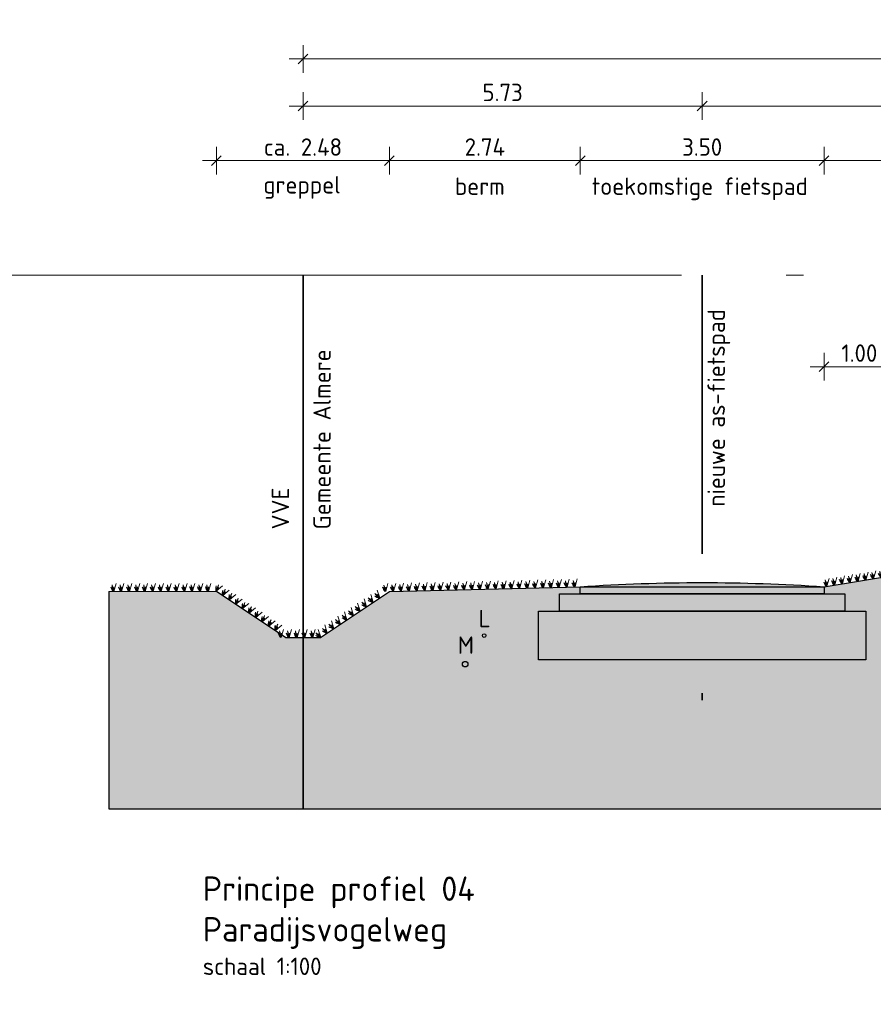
# Model space of a CAD drawing. Header units: metres. Extents: x 158819 to 159767, y 483764 to 484333.
# Tile 12 of 41: x 159204 to 159216, y 484026 to 484040. Entities that reach past the tile are written whole.
import ezdxf

# ---------------------------------------------------------------- set-up
doc = ezdxf.new("R2010")
doc.units = ezdxf.units.M
doc.linetypes.add('AL-NAP_LIJN', pattern=[15.25, 12, -1.5, 0.25, -1.5])
doc.linetypes.add('XX-HART', pattern=[12, 4, -2, 0, -2, 4])
doc.layers.get('0').update_dxf_attribs({"lineweight": 25})
doc.layers.get('Defpoints').update_dxf_attribs({"lineweight": 25, "true_color": 0xff7fff})
doc.layers.add('N-WE-GR-BOOM-S', color=7, linetype='Continuous', lineweight=40, true_color=0x009900)
doc.layers.add('X-XX-AL-HARTLIJN-G', color=7, linetype='XX-HART', lineweight=35, true_color=0xff2e2e)
doc.layers.add('N-WE-GR-WEGEN-A', color=7, linetype='Continuous', lineweight=40, true_color=0xffd6ad, transparency=0.4)
for name, color, linetype, lineweight in [('N-WE-KG-GRENS_PERCEEL-G', 150, 'KG-PERCEEL', 35), ('N-WE-VH-KANTVERHARDING-G', 7, 'Continuous', 25), ('X-XX-AL-M', 7, 'Continuous', 18), ('X-XX-AL-NAP-G', 7, 'AL-NAP_LIJN', 18), ('X-XX-AL-PROFIEL-B-G', 7, 'Continuous', 25), ('X-XX-AL-T25', 7, 'Continuous', 25), ('X-XX-AL-T35', 7, 'Continuous', 35)]:
    doc.layers.add(name, color=color, linetype=linetype, lineweight=lineweight)
doc.styles.add('NLCS-ISO-M100-T25', font='NLCS-ISO.ttf')
doc.styles.add('NLCS-ISO-M100-T35', font='NLCS-ISO.ttf')
doc.styles.get("Standard").update_dxf_attribs({"font": 'NLCS-ISO.ttf'})
doc.linetypes.add('KG-PERCEEL', pattern='A,5.5,-2,["P",Standard,S=1.8,R=0,X=-0.5,Y=-0.9],-2,5.5,-2,[5,NLCS.shx,S=0.75,R=0,X=0,Y=0],-2', length=19)
doc.dimstyles.new('NLCS-M100-T25-SCHRAP-X_L2_H1', dxfattribs={"dimscale": 0.1, "dimtxt": 2.5, "dimasz": 1.4, "dimexe": 2, "dimexo": 2, "dimgap": 0.7, "dimtad": 1, "dimzin": 0, "dimdsep": 46, "dimtxsty": 'NLCS-ISO-M100-T25', "dimblk": 'OBLIQUE', "dimcen": 0, "dimdle": 2, "dimclrd": 256, "dimclre": 256, "dimclrt": 256, "dimadec": 1, "dimazin": 0, "dimtfac": 1, "dimtofl": 0, "dimtmove": 1, "dimatfit": 0, "dimldrblk": 'OBLIQUE', "dimfxl": 2, "dimfxlon": 1, "dimtfill": 1, "dimtfillclr": 254, "dimtolj": 1, "dimtzin": 0, "dimlwd": 18, "dimlwe": 18, "dimarcsym": 0})

# ---------------------------------------------------------------- blocks, each defined once
blk = doc.blocks.new('_Oblique')
at = {"color": 0, "linetype": 'ByBlock', "lineweight": -2}
blk.add_line((-0.5, -0.5), (0.5, 0.5), dxfattribs=at)
blk = doc.blocks.new('*D96')
at = {"layer": 'Defpoints', "color": 0, "transparency": 16777216}
for p in [(159213.825, 484038.987), (159213.825, 484037.588), (159226.325, 484037.588)]:
    blk.add_point(p, dxfattribs=at)
at = {"layer": 'X-XX-AL-M', "linetype": 'Continuous', "lineweight": 18, "transparency": 16777216}
for p, q in [((159213.825, 484038.787), (159213.825, 484039.187)), ((159226.325, 484038.787), (159226.325, 484039.187)), ((159226.525, 484038.987), (159213.625, 484038.987))]:
    blk.add_line(p, q, dxfattribs=at)
at = {"layer": 'X-XX-AL-M', "lineweight": 18, "transparency": 16777216, "xscale": 0.14, "yscale": 0.14, "zscale": 0.14, "rotation": 180}
blk.add_blockref('_Oblique', (159213.825, 484038.987), dxfattribs=at)
at = {"layer": 'X-XX-AL-M', "lineweight": 18, "transparency": 16777216, "xscale": 0.14, "yscale": 0.14, "zscale": 0.14}
blk.add_blockref('_Oblique', (159226.325, 484038.987), dxfattribs=at)
at = {"layer": 'X-XX-AL-M', "transparency": 16777216, "insert": (159220.075, 484039.182), "char_height": 0.25, "attachment_point": 5, "style": 'NLCS-ISO-M100-T25', "bg_fill": 3, "box_fill_scale": 1.1, "bg_fill_color": 256, "bg_fill_true_color": 13158600, "bg_fill_transparency": 0}
blk.add_mtext('\\A1;12.50', dxfattribs=at)
blk = doc.blocks.new('*D97')
at = {"layer": 'Defpoints', "color": 0, "transparency": 16777216}
for p in [(159234.485, 484039.662), (159208.095, 484036.559), (159234.485, 484036.559)]:
    blk.add_point(p, dxfattribs=at)
at = {"layer": 'X-XX-AL-M', "linetype": 'Continuous', "lineweight": 18, "transparency": 16777216}
for p, q in [((159208.095, 484039.462), (159208.095, 484039.862)), ((159234.485, 484039.462), (159234.485, 484039.862)), ((159207.895, 484039.662), (159234.685, 484039.662))]:
    blk.add_line(p, q, dxfattribs=at)
at = {"layer": 'X-XX-AL-M', "lineweight": 18, "transparency": 16777216, "xscale": 0.14, "yscale": 0.14, "zscale": 0.14, "rotation": 180}
blk.add_blockref('_Oblique', (159208.095, 484039.662), dxfattribs=at)
at = {"layer": 'X-XX-AL-M', "lineweight": 18, "transparency": 16777216, "xscale": 0.14, "yscale": 0.14, "zscale": 0.14}
blk.add_blockref('_Oblique', (159234.485, 484039.662), dxfattribs=at)
at = {"layer": 'X-XX-AL-M', "transparency": 16777216, "insert": (159221.29, 484039.857), "char_height": 0.25, "attachment_point": 5, "style": 'NLCS-ISO-M100-T25', "bg_fill": 3, "box_fill_scale": 1.1, "bg_fill_color": 256, "bg_fill_true_color": 13158600, "bg_fill_transparency": 0}
blk.add_mtext('\\A1;var. 26.39 ', dxfattribs=at)
blk = doc.blocks.new('*D99')
at = {"layer": 'Defpoints', "color": 0, "transparency": 16777216}
for p in [(159208.095, 484038.987), (159213.825, 484037.588), (159208.095, 484036.559)]:
    blk.add_point(p, dxfattribs=at)
at = {"layer": 'X-XX-AL-M', "linetype": 'Continuous', "lineweight": 18, "transparency": 16777216}
for p, q in [((159208.095, 484038.787), (159208.095, 484039.187)), ((159213.825, 484038.787), (159213.825, 484039.187)), ((159214.025, 484038.987), (159207.895, 484038.987))]:
    blk.add_line(p, q, dxfattribs=at)
at = {"layer": 'X-XX-AL-M', "lineweight": 18, "transparency": 16777216, "xscale": 0.14, "yscale": 0.14, "zscale": 0.14, "rotation": 180}
blk.add_blockref('_Oblique', (159208.095, 484038.987), dxfattribs=at)
at = {"layer": 'X-XX-AL-M', "lineweight": 18, "transparency": 16777216, "xscale": 0.14, "yscale": 0.14, "zscale": 0.14}
blk.add_blockref('_Oblique', (159213.825, 484038.987), dxfattribs=at)
at = {"layer": 'X-XX-AL-M', "transparency": 16777216, "insert": (159210.96, 484039.182), "char_height": 0.25, "attachment_point": 5, "style": 'NLCS-ISO-M100-T25', "bg_fill": 3, "box_fill_scale": 1.1, "bg_fill_color": 256, "bg_fill_true_color": 13158600, "bg_fill_transparency": 0}
blk.add_mtext('\\A1;5.73', dxfattribs=at)
blk = doc.blocks.new('*D103')
at = {"layer": 'Defpoints', "color": 0, "transparency": 16777216}
for p in [(159215.575, 484038.203), (159215.575, 484032.179), (159223.075, 484032.195)]:
    blk.add_point(p, dxfattribs=at)
at = {"layer": 'X-XX-AL-M', "linetype": 'Continuous', "lineweight": 18, "transparency": 16777216}
for p, q in [((159215.575, 484038.003), (159215.575, 484038.403)), ((159223.075, 484038.003), (159223.075, 484038.403)), ((159223.275, 484038.203), (159215.375, 484038.203))]:
    blk.add_line(p, q, dxfattribs=at)
at = {"layer": 'X-XX-AL-M', "lineweight": 18, "transparency": 16777216, "xscale": 0.14, "yscale": 0.14, "zscale": 0.14, "rotation": 180}
blk.add_blockref('_Oblique', (159215.575, 484038.203), dxfattribs=at)
at = {"layer": 'X-XX-AL-M', "lineweight": 18, "transparency": 16777216, "xscale": 0.14, "yscale": 0.14, "zscale": 0.14}
blk.add_blockref('_Oblique', (159223.075, 484038.203), dxfattribs=at)
at = {"layer": 'X-XX-AL-M', "transparency": 16777216, "insert": (159219.325, 484038.398), "char_height": 0.25, "attachment_point": 5, "style": 'NLCS-ISO-M100-T25', "bg_fill": 3, "box_fill_scale": 1.1, "bg_fill_color": 256, "bg_fill_true_color": 13158600, "bg_fill_transparency": 0}
blk.add_mtext('\\A1;7.50', dxfattribs=at)
blk = doc.blocks.new('*D104')
at = {"layer": 'Defpoints', "color": 0, "transparency": 16777216}
for p in [(159212.075, 484038.203), (159212.075, 484032.179), (159215.575, 484032.179)]:
    blk.add_point(p, dxfattribs=at)
at = {"layer": 'X-XX-AL-M', "linetype": 'Continuous', "lineweight": 18, "transparency": 16777216}
for p, q in [((159212.075, 484038.003), (159212.075, 484038.403)), ((159215.575, 484038.003), (159215.575, 484038.403)), ((159215.775, 484038.203), (159211.875, 484038.203))]:
    blk.add_line(p, q, dxfattribs=at)
at = {"layer": 'X-XX-AL-M', "lineweight": 18, "transparency": 16777216, "xscale": 0.14, "yscale": 0.14, "zscale": 0.14, "rotation": 180}
blk.add_blockref('_Oblique', (159212.075, 484038.203), dxfattribs=at)
at = {"layer": 'X-XX-AL-M', "lineweight": 18, "transparency": 16777216, "xscale": 0.14, "yscale": 0.14, "zscale": 0.14}
blk.add_blockref('_Oblique', (159215.575, 484038.203), dxfattribs=at)
at = {"layer": 'X-XX-AL-M', "transparency": 16777216, "insert": (159213.825, 484038.398), "char_height": 0.25, "attachment_point": 5, "style": 'NLCS-ISO-M100-T25', "bg_fill": 3, "box_fill_scale": 1.1, "bg_fill_color": 256, "bg_fill_true_color": 13158600, "bg_fill_transparency": 0}
blk.add_mtext('\\A1;3.50', dxfattribs=at)
blk = doc.blocks.new('*D105')
at = {"layer": 'Defpoints', "color": 0, "transparency": 16777216}
for p in [(159206.851, 484038.203), (159206.851, 484032.022), (159209.335, 484032.02)]:
    blk.add_point(p, dxfattribs=at)
at = {"layer": 'X-XX-AL-M', "linetype": 'Continuous', "lineweight": 18, "transparency": 16777216}
for p, q in [((159206.851, 484038.003), (159206.851, 484038.403)), ((159209.335, 484038.003), (159209.335, 484038.403)), ((159209.535, 484038.203), (159206.651, 484038.203))]:
    blk.add_line(p, q, dxfattribs=at)
at = {"layer": 'X-XX-AL-M', "lineweight": 18, "transparency": 16777216, "xscale": 0.14, "yscale": 0.14, "zscale": 0.14, "rotation": 180}
blk.add_blockref('_Oblique', (159206.851, 484038.203), dxfattribs=at)
at = {"layer": 'X-XX-AL-M', "lineweight": 18, "transparency": 16777216, "xscale": 0.14, "yscale": 0.14, "zscale": 0.14}
blk.add_blockref('_Oblique', (159209.335, 484038.203), dxfattribs=at)
at = {"layer": 'X-XX-AL-M', "transparency": 16777216, "insert": (159208.093, 484038.398), "char_height": 0.25, "attachment_point": 5, "style": 'NLCS-ISO-M100-T25', "bg_fill": 3, "box_fill_scale": 1.1, "bg_fill_color": 256, "bg_fill_true_color": 13158600, "bg_fill_transparency": 0}
blk.add_mtext('\\A1;ca. 2.48', dxfattribs=at)
blk = doc.blocks.new('*D106')
at = {"layer": 'Defpoints', "color": 0, "transparency": 16777216}
for p in [(159212.075, 484038.203), (159212.075, 484032.179), (159215.575, 484032.179)]:
    blk.add_point(p, dxfattribs=at)
at = {"layer": 'X-XX-AL-M', "linetype": 'Continuous', "lineweight": 18, "transparency": 16777216}
for p, q in [((159212.075, 484038.003), (159212.075, 484038.403)), ((159215.575, 484038.003), (159215.575, 484038.403)), ((159215.775, 484038.203), (159211.875, 484038.203))]:
    blk.add_line(p, q, dxfattribs=at)
at = {"layer": 'X-XX-AL-M', "lineweight": 18, "transparency": 16777216, "xscale": 0.14, "yscale": 0.14, "zscale": 0.14, "rotation": 180}
blk.add_blockref('_Oblique', (159212.075, 484038.203), dxfattribs=at)
at = {"layer": 'X-XX-AL-M', "lineweight": 18, "transparency": 16777216, "xscale": 0.14, "yscale": 0.14, "zscale": 0.14}
blk.add_blockref('_Oblique', (159215.575, 484038.203), dxfattribs=at)
at = {"layer": 'X-XX-AL-M', "transparency": 16777216, "insert": (159213.825, 484038.398), "char_height": 0.25, "attachment_point": 5, "style": 'NLCS-ISO-M100-T25', "bg_fill": 3, "box_fill_scale": 1.1, "bg_fill_color": 256, "bg_fill_true_color": 13158600, "bg_fill_transparency": 0}
blk.add_mtext('\\A1;3.50', dxfattribs=at)
blk = doc.blocks.new('*D107')
at = {"layer": 'Defpoints', "color": 0, "transparency": 16777216}
for p in [(159209.335, 484038.203), (159212.075, 484032.179), (159209.335, 484032.02)]:
    blk.add_point(p, dxfattribs=at)
at = {"layer": 'X-XX-AL-M', "linetype": 'Continuous', "lineweight": 18, "transparency": 16777216}
for p, q in [((159209.335, 484038.003), (159209.335, 484038.403)), ((159212.075, 484038.003), (159212.075, 484038.403)), ((159212.275, 484038.203), (159209.135, 484038.203))]:
    blk.add_line(p, q, dxfattribs=at)
at = {"layer": 'X-XX-AL-M', "lineweight": 18, "transparency": 16777216, "xscale": 0.14, "yscale": 0.14, "zscale": 0.14, "rotation": 180}
blk.add_blockref('_Oblique', (159209.335, 484038.203), dxfattribs=at)
at = {"layer": 'X-XX-AL-M', "lineweight": 18, "transparency": 16777216, "xscale": 0.14, "yscale": 0.14, "zscale": 0.14}
blk.add_blockref('_Oblique', (159212.075, 484038.203), dxfattribs=at)
at = {"layer": 'X-XX-AL-M', "transparency": 16777216, "insert": (159210.705, 484038.398), "char_height": 0.25, "attachment_point": 5, "style": 'NLCS-ISO-M100-T25', "bg_fill": 3, "box_fill_scale": 1.1, "bg_fill_color": 256, "bg_fill_true_color": 13158600, "bg_fill_transparency": 0}
blk.add_mtext('\\A1;2.74', dxfattribs=at)
blk = doc.blocks.new('*D108')
at = {"layer": 'Defpoints', "color": 0, "transparency": 16777216}
for p in [(159216.59, 484035.245), (159216.59, 484033.622), (159215.575, 484032.086)]:
    blk.add_point(p, dxfattribs=at)
at = {"layer": 'X-XX-AL-PROFIEL-B-G', "linetype": 'Continuous', "lineweight": 18, "transparency": 16777216}
for p, q in [((159215.575, 484035.045), (159215.575, 484035.445)), ((159216.59, 484035.045), (159216.59, 484035.445)), ((159215.375, 484035.245), (159216.79, 484035.245))]:
    blk.add_line(p, q, dxfattribs=at)
at = {"layer": 'X-XX-AL-PROFIEL-B-G', "lineweight": 18, "transparency": 16777216, "xscale": 0.14, "yscale": 0.14, "zscale": 0.14, "rotation": 180}
blk.add_blockref('_Oblique', (159215.575, 484035.245), dxfattribs=at)
at = {"layer": 'X-XX-AL-PROFIEL-B-G', "lineweight": 18, "transparency": 16777216, "xscale": 0.14, "yscale": 0.14, "zscale": 0.14}
blk.add_blockref('_Oblique', (159216.59, 484035.245), dxfattribs=at)
at = {"layer": 'X-XX-AL-PROFIEL-B-G', "transparency": 16777216, "insert": (159216.082, 484035.44), "char_height": 0.25, "attachment_point": 5, "style": 'NLCS-ISO-M100-T25', "bg_fill": 3, "box_fill_scale": 1.1, "bg_fill_color": 256, "bg_fill_true_color": 13158600, "bg_fill_transparency": 0}
blk.add_mtext('\\A1;1.00', dxfattribs=at)
blk = doc.blocks.new('Gras-01')
at = {"layer": 'N-WE-GR-BOOM-S', "color": 85, "lineweight": 9, "true_color": 0x58ba48}
for p, q in [((0, 0), (0.004, 0.063)), ((0.003, 0), (0.034, 0.114))]:
    blk.add_line(p, q, dxfattribs=at)
at = {"layer": 'N-WE-GR-BOOM-S', "color": 85, "lineweight": 9, "true_color": 0x58ba48, "flags": 128}
for points in [[(-0.042, 0.06, 0.10285), (-0.006, 0)], [(-0.042, 0.06, -0.10285), (-0.006, 0)], [(-0.002, 0, -0.071887), (-0.022, 0.092)], [(-0.002, 0, 0.071887), (-0.022, 0.092)]]:
    blk.add_lwpolyline(points, format="xyb", dxfattribs=at)
blk = doc.blocks.new('*U250')
at = {"layer": 'N-WE-VH-KANTVERHARDING-G', "rotation": 178.61972509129}
blk.add_blockref('Gras-01', (0.078, 0), dxfattribs=at)
blk = doc.blocks.new('*U251')
at = {"layer": 'N-WE-VH-KANTVERHARDING-G', "color": 0, "linetype": 'ByBlock', "lineweight": -2, "transparency": 16777216}
for p, rotation in [((159205.451, 484032.02), 180.098966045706), ((159205.564, 484032.02), 180.098966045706), ((159205.677, 484032.02), 180.098966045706), ((159205.791, 484032.02), 180.098966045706), ((159205.904, 484032.02), 180.098966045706), ((159206.017, 484032.021), 180.098966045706), ((159206.131, 484032.021), 180.098966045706), ((159206.244, 484032.021), 180.098966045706), ((159206.357, 484032.021), 180.098966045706), ((159206.471, 484032.021), 180.098966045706), ((159206.584, 484032.022), 180.098966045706), ((159206.697, 484032.022), 180.098966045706), ((159206.81, 484032.022), 180.098966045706), ((159206.911, 484031.981), 146.3099324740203), ((159207.006, 484031.919), 146.3099324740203), ((159209.356, 484032.02), 181.38027490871), ((159209.469, 484032.023), 181.38027490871), ((159209.583, 484032.026), 181.38027490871), ((159209.696, 484032.028), 181.38027490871), ((159209.809, 484032.031), 181.38027490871), ((159209.922, 484032.034), 181.38027490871), ((159210.036, 484032.037), 181.38027490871), ((159210.149, 484032.039), 181.38027490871), ((159210.262, 484032.042), 181.38027490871), ((159210.375, 484032.045), 181.38027490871), ((159210.489, 484032.048), 181.38027490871), ((159210.602, 484032.05), 181.38027490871), ((159210.715, 484032.053), 181.38027490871), ((159210.829, 484032.056), 181.38027490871), ((159210.942, 484032.058), 181.38027490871), ((159211.055, 484032.061), 181.38027490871), ((159211.168, 484032.064), 181.38027490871), ((159211.282, 484032.067), 181.38027490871), ((159211.395, 484032.069), 181.38027490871), ((159211.508, 484032.072), 181.38027490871), ((159211.622, 484032.075), 181.38027490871), ((159211.735, 484032.078), 181.38027490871), ((159211.848, 484032.08), 181.38027490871), ((159211.961, 484032.083), 181.38027490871), ((159212.075, 484032.086), 181.38027490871), ((159207.1, 484031.856), 146.3099324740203), ((159207.194, 484031.793), 146.3099324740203), ((159209.164, 484031.906), 213.6900675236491), ((159209.258, 484031.968), 213.6900675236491), ((159207.289, 484031.73), 146.3099324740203), ((159207.383, 484031.667), 146.3099324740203), ((159208.975, 484031.78), 213.6900675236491), ((159209.07, 484031.843), 213.6900675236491), ((159207.477, 484031.604), 146.3099324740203), ((159207.571, 484031.542), 146.3099324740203), ((159208.693, 484031.591), 213.6900675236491), ((159208.787, 484031.654), 213.6900675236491), ((159208.881, 484031.717), 213.6900675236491), ((159207.666, 484031.479), 146.3099324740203), ((159207.76, 484031.416), 146.3099324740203), ((159208.504, 484031.466), 213.6900675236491), ((159208.598, 484031.528), 213.6900675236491), ((159207.856, 484031.359), 180), ((159207.97, 484031.359), 180), ((159208.083, 484031.359), 180), ((159208.196, 484031.359), 180), ((159208.31, 484031.359), 180), ((159208.41, 484031.403), 213.6900675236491)]:
    blk.add_blockref('*U250', p, dxfattribs=dict(at, rotation=rotation))
blk = doc.blocks.new('*U252')
at = {"layer": 'N-WE-VH-KANTVERHARDING-G', "rotation": 350.8205540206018}
blk.add_blockref('Gras-01', (0.039, 0), dxfattribs=at)
blk = doc.blocks.new('*U253')
at = {"layer": 'N-WE-VH-KANTVERHARDING-G', "color": 0, "linetype": 'ByBlock', "lineweight": -2, "transparency": 16777216, "rotation": 9.179445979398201}
for p in [(159216.47, 484032.23), (159216.581, 484032.248), (159215.687, 484032.104), (159215.798, 484032.122), (159215.91, 484032.14), (159216.022, 484032.158), (159216.134, 484032.176), (159216.246, 484032.194), (159216.358, 484032.212), (159215.575, 484032.086)]:
    blk.add_blockref('*U252', p, dxfattribs=at)

msp = doc.modelspace()

# ---------------------------------------------------------------- hatches: boundary and pattern name
at = {"layer": 'N-WE-GR-WEGEN-A', "true_color": 0xf8991e, "transparency": 33554534}
h = msp.add_hatch(color=30, dxfattribs=at)
h.dxf.hatch_style = 1
h.set_gradient(color1=(248, 153, 30), color2=(241, 235, 31), name='INVCURVED')
h.paths.add_polyline_path([(159229.775, 484031.945), (159229.975, 484031.945), (159229.975, 484030.945), (159222.575, 484030.945), (159222.575, 484031.945), (159222.875, 484031.945), (159222.875, 484032.245), (159223.075, 484032.245), (159223.075, 484032.377), (159222.075, 484032.347), (159220.23, 484032.144), (159219.823, 484032.14), (159219.325, 484032.197), (159218.506, 484032.26), (159218.506, 484031.86), (159216.65, 484031.86), (159216.65, 484032.26), (159215.575, 484032.086), (159215.575, 484031.986), (159215.875, 484031.986), (159215.875, 484031.736), (159216.175, 484031.736), (159216.175, 484031.036), (159211.475, 484031.036), (159211.475, 484031.736), (159211.775, 484031.736), (159211.775, 484031.986), (159212.075, 484031.986), (159212.075, 484032.086), (159209.335, 484032.02), (159208.345, 484031.359), (159207.845, 484031.359), (159206.851, 484032.022), (159205.306, 484032.019), (159205.306, 484028.896), (159248.735, 484028.896), (159248.735, 484032.039), (159247.945, 484032.039), (159246.475, 484031.059), (159245.575, 484030.459), (159245.075, 484030.459), (159244.175, 484031.059), (159242.705, 484032.039), (159236.675, 484032.039), (159233.44, 484032.039), (159233.074, 484032.072), (159230.575, 484032.347), (159229.575, 484032.377), (159229.575, 484032.245), (159229.775, 484032.245)])
at = {"layer": 'N-WE-GR-WEGEN-A', "true_color": 0x939598, "transparency": 33554559}
h = msp.add_hatch(color=252, dxfattribs=at)
h.dxf.hatch_style = 1
h.paths.add_polyline_path([(159212.075, 484032.086), (159215.575, 484032.086, 0.034691)])
h = msp.add_hatch(color=252, dxfattribs=at)
h.dxf.hatch_style = 1
h.paths.add_polyline_path([(159215.575, 484032.086), (159212.075, 484032.086), (159212.075, 484031.986), (159215.575, 484031.986)])
at = {"layer": 'N-WE-GR-WEGEN-A', "true_color": 0xfeeab9, "transparency": 33554559}
h = msp.add_hatch(color=254, dxfattribs=at)
h.dxf.hatch_style = 1
h.paths.add_polyline_path([(159215.875, 484031.986), (159211.775, 484031.986), (159211.775, 484031.736), (159215.875, 484031.736)])
h = msp.add_hatch(color=254, dxfattribs=at)
h.dxf.hatch_style = 1
h.paths.add_polyline_path([(159216.175, 484031.736), (159211.475, 484031.736), (159211.475, 484031.036), (159216.175, 484031.036)])

# ---------------------------------------------------------------- linework, layer by layer
at = {"layer": 'Defpoints', "color": 114, "true_color": 0x139b48}
msp.add_circle((159210.695, 484031.386), 0.0261, dxfattribs=at)
at = {"layer": 'Defpoints', "color": 4, "true_color": 0x00ffff}
msp.add_circle((159210.422, 484030.975), 0.04, dxfattribs=at)
at = {"layer": 'N-WE-KG-GRENS_PERCEEL-G'}
msp.add_line((159208.095, 484036.559), (159208.095, 484028.896), dxfattribs=at)
at = {"layer": 'N-WE-VH-KANTVERHARDING-G', "flags": 128}
msp.add_lwpolyline([(159211.475, 484031.036), (159211.475, 484031.736), (159216.175, 484031.736), (159216.175, 484031.036)], close=True, dxfattribs=at)
at = {"layer": 'X-XX-AL-HARTLIJN-G'}
msp.add_line((159213.825, 484036.559), (159213.825, 484029.992), dxfattribs=at)
at = {"layer": 'X-XX-AL-NAP-G'}
msp.add_line((159003.28, 484036.559), (159511.076, 484036.559), dxfattribs=at)

# ---------------------------------------------------------------- texts
at = {"layer": 'Defpoints', "style": 'NLCS-ISO-M100-T25'}
for s, p in [('L', (159210.615, 484031.505)), ('M', (159210.316, 484031.123))]:
    msp.add_text(s, height=0.25, dxfattribs=at).set_placement(p)
at = {"layer": 'X-XX-AL-T25', "style": 'NLCS-ISO-M100-T25'}
msp.add_text('nieuwe as-fietspad', height=0.25, rotation=90, dxfattribs=at).set_placement((159214.152, 484033.238))
at = {"layer": 'X-XX-AL-T25', "insert": (159206.656, 484026.763), "char_height": 0.25, "attachment_point": 1, "style": 'NLCS-ISO-M100-T25'}
msp.add_mtext_dynamic_manual_height_columns('schaal 1:100', width=1.87194, gutter_width=1.25, heights=[0], dxfattribs=at)
at = {"layer": 'X-XX-AL-T35', "insert": (159206.656, 484027.927), "char_height": 0.35, "width": 9.70714, "attachment_point": 1, "style": 'NLCS-ISO-M100-T35'}
msp.add_mtext('Principe profiel 04\\PParadijsvogelweg', dxfattribs=at)

# ---------------------------------------------------------------- dimensions: what is measured, and where the dimension line sits
at = {"layer": 'X-XX-AL-M'}
dim = msp.add_linear_dim(base=(159213.825, 484038.987), p1=(159226.325, 484037.588), p2=(159213.825, 484037.588), dimstyle='NLCS-M100-T25-SCHRAP-X_L2_H1', dxfattribs=at)
dim.commit()
dim.dimension.update_dxf_attribs({"geometry": '*D96', "text_midpoint": (159220.075, 484039.182)})

# ---------------------------------------------------------------- next in the draw order: dimensions: what is measured, and where the dimension line sits
dim = msp.add_linear_dim(base=(159234.485, 484039.662), p1=(159208.095, 484036.559), p2=(159234.485, 484036.559), text='var. <> ', dimstyle='NLCS-M100-T25-SCHRAP-X_L2_H1', dxfattribs=at)
dim.commit()
dim.dimension.update_dxf_attribs({"geometry": '*D97', "text_midpoint": (159221.29, 484039.857)})

# ---------------------------------------------------------------- next in the draw order: dimensions: what is measured, and where the dimension line sits
for base, p1, p2, picture, middle in [((159208.095, 484038.987), (159213.825, 484037.588), (159208.095, 484036.559), '*D99', (159210.96, 484039.182)), ((159215.575, 484038.203), (159223.075, 484032.195), (159215.575, 484032.179), '*D103', (159219.325, 484038.398))]:
    dim = msp.add_linear_dim(base=base, p1=p1, p2=p2, dimstyle='NLCS-M100-T25-SCHRAP-X_L2_H1', dxfattribs=at)
    dim.commit()
    dim.dimension.update_dxf_attribs({"geometry": picture, "text_midpoint": middle})

# ---------------------------------------------------------------- next in the draw order: texts
at = {"layer": 'X-XX-AL-T25', "style": 'NLCS-ISO-M100-T25'}
msp.add_text('berm', height=0.25, dxfattribs=at).set_placement((159210.275, 484037.711))

# ---------------------------------------------------------------- next in the draw order: dimensions: what is measured, and where the dimension line sits
at = {"layer": 'X-XX-AL-M'}
dim = msp.add_linear_dim(base=(159206.851, 484038.203), p1=(159209.335, 484032.02), p2=(159206.851, 484032.022), text='ca. <>', dimstyle='NLCS-M100-T25-SCHRAP-X_L2_H1', dxfattribs=at)
dim.commit()
dim.dimension.update_dxf_attribs({"geometry": '*D105', "text_midpoint": (159208.093, 484038.398)})
dim = msp.add_linear_dim(base=(159212.075, 484038.203), p1=(159215.575, 484032.179), p2=(159212.075, 484032.179), dimstyle='NLCS-M100-T25-SCHRAP-X_L2_H1', dxfattribs=at)
dim.commit()
dim.dimension.update_dxf_attribs({"geometry": '*D104', "text_midpoint": (159213.825, 484038.398)})

# ---------------------------------------------------------------- next in the draw order: texts
at = {"layer": 'X-XX-AL-M', "style": 'NLCS-ISO-M100-T25'}
msp.add_text('greppel', height=0.25, dxfattribs=at).set_placement((159207.524, 484037.731))
at = {"layer": 'X-XX-AL-T25', "color": 240, "true_color": 0xed1f24, "style": 'NLCS-ISO-M100-T25'}
for s, p in [('Gemeente Almere', (159208.492, 484032.909)), ('VVE', (159207.895, 484032.909))]:
    msp.add_text(s, height=0.25, rotation=90, dxfattribs=at).set_placement(p)

# ---------------------------------------------------------------- next in the draw order: dimensions: what is measured, and where the dimension line sits
at = {"layer": 'X-XX-AL-M'}
dim = msp.add_linear_dim(base=(159212.075, 484038.203), p1=(159215.575, 484032.179), p2=(159212.075, 484032.179), dimstyle='NLCS-M100-T25-SCHRAP-X_L2_H1', dxfattribs=at)
dim.commit()
dim.dimension.update_dxf_attribs({"geometry": '*D106', "text_midpoint": (159213.825, 484038.398)})

# ---------------------------------------------------------------- next in the draw order: dimensions: what is measured, and where the dimension line sits
dim = msp.add_linear_dim(base=(159209.335, 484038.203), p1=(159212.075, 484032.179), p2=(159209.335, 484032.02), dimstyle='NLCS-M100-T25-SCHRAP-X_L2_H1', dxfattribs=at)
dim.commit()
dim.dimension.update_dxf_attribs({"geometry": '*D107', "text_midpoint": (159210.705, 484038.398)})
at = {"layer": 'X-XX-AL-PROFIEL-B-G'}
dim = msp.add_linear_dim(base=(159216.59, 484035.245), p1=(159215.575, 484032.086), p2=(159216.59, 484033.622), text='1.00', dimstyle='NLCS-M100-T25-SCHRAP-X_L2_H1', dxfattribs=at)
dim.commit()
dim.dimension.update_dxf_attribs({"geometry": '*D108', "text_midpoint": (159216.082, 484035.44)})

# ---------------------------------------------------------------- next in the draw order: linework, layer by layer
at = {"layer": 'Defpoints', "flags": 128}
msp.add_lwpolyline([(159205.306, 484032.019), (159205.306, 484028.896), (159248.735, 484028.896), (159248.735, 484032.039)], dxfattribs=at)
at = {"layer": 'N-WE-VH-KANTVERHARDING-G', "flags": 128}
for points in [[(159215.575, 484032.086), (159216.65, 484032.26)], [(159205.306, 484032.019), (159206.851, 484032.022), (159207.845, 484031.359), (159208.345, 484031.359), (159209.335, 484032.02), (159212.075, 484032.086)]]:
    msp.add_lwpolyline(points, dxfattribs=at)
msp.add_lwpolyline([(159212.075, 484032.086, -0.034691), (159215.575, 484032.086)], format="xyb", dxfattribs=at)
for points in [[(159212.075, 484032.086), (159215.575, 484032.086), (159215.575, 484031.986), (159212.075, 484031.986)], [(159211.775, 484031.986), (159215.875, 484031.986), (159215.875, 484031.736), (159211.775, 484031.736)]]:
    msp.add_lwpolyline(points, close=True, dxfattribs=at)

# ---------------------------------------------------------------- next in the draw order: block references
at = {"layer": 'N-WE-VH-KANTVERHARDING-G'}
for name in ['*U253', '*U251']:
    msp.add_blockref(name, (0, 0), dxfattribs=at)

# ---------------------------------------------------------------- next in the draw order: texts
at = {"layer": 'X-XX-AL-T25', "style": 'NLCS-ISO-M100-T25'}
msp.add_text('toekomstige fietspad', height=0.25, dxfattribs=at).set_placement((159212.24, 484037.711))

doc.saveas('drawing.dxf')
